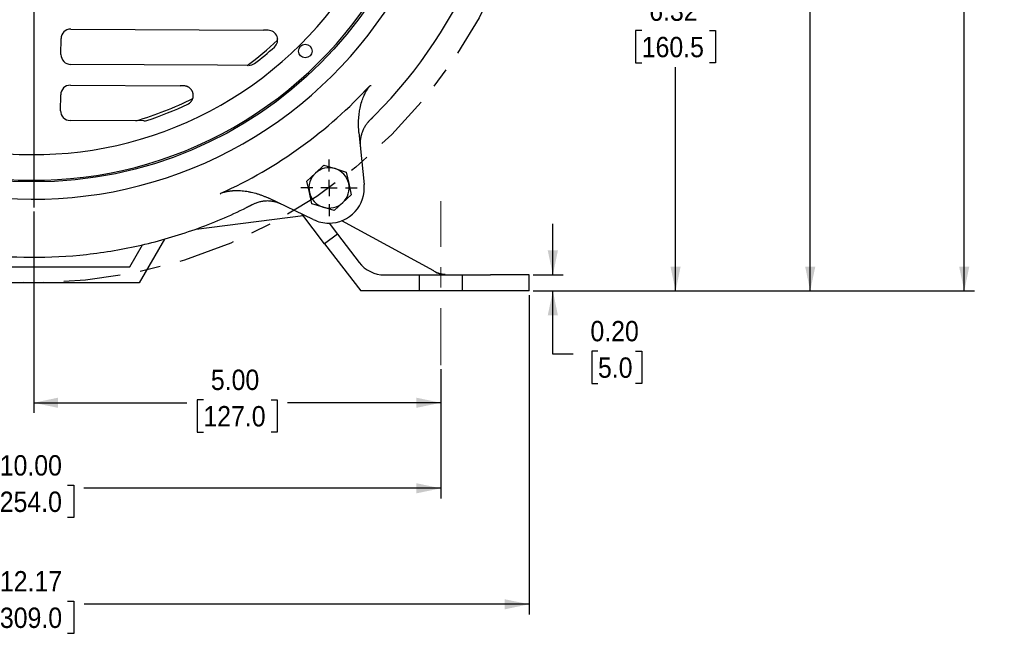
# Model space of a CAD drawing. Header units: inches. Extents: x 1.5 to 80, y 0 to 42.8.
# Tile 12 of 16: x 60.4 to 72.5, y 21.3 to 28.9. Entities that reach past the tile are written whole.
import ezdxf

# ---------------------------------------------------------------- set-up
doc = ezdxf.new("R2010")
doc.units = ezdxf.units.IN
doc.header["$MEASUREMENT"] = 0
for name, pattern in [('SLD-Center', [1.45, 0.7, -0.25, 0.25, -0.25]), ('SLD-Dashed', [0.45, 0.3, -0.15]), ('SLD-Solid', [0])]:
    doc.linetypes.add(name, pattern=pattern)
for name, color, linetype in [('CENTER', 40, 'SLD-Center'), ('HIDDEN', 104, 'SLD-Dashed'), ('SLD-0', 7, 'Continuous')]:
    doc.layers.add(name, color=color, linetype=linetype)
doc.styles.add('SLDTEXTSTYLE0', font='GOTHIC.TTF', dxfattribs={"width": 0.913})
doc.dimstyles.new('SLDDIMSTYLE0', dxfattribs={"dimtxt": 0.25, "dimasz": 0.3, "dimexe": 0, "dimexo": 0.0625, "dimgap": 0.0625, "dimtad": 0, "dimtih": 1, "dimtoh": 1, "dimrnd": 1e-09, "dimzin": 4, "dimdsep": 46, "dimtxsty": 'SLDTEXTSTYLE0', "dimsah": 1, "dimcen": 0.09, "dimadec": 0, "dimazin": 1, "dimtfac": 1, "dimtofl": 0, "dimtmove": 0, "dimatfit": 3, "dimfxl": 0, "dimfrac": 2, "dimtolj": 1, "dimtzin": 12, "dimarcsym": 0})
doc.dimstyles.new('SLDDIMSTYLE1', dxfattribs={"dimtxt": 0.25, "dimasz": 0.3, "dimexe": 0, "dimexo": 0.0625, "dimgap": 0.0625, "dimtad": 0, "dimtih": 1, "dimtoh": 1, "dimrnd": 1e-09, "dimzin": 12, "dimdsep": 46, "dimtxsty": 'SLDTEXTSTYLE0', "dimsah": 1, "dimcen": 0.09, "dimadec": 0, "dimazin": 3, "dimtfac": 1, "dimtofl": 0, "dimtmove": 0, "dimatfit": 3, "dimfxl": 0, "dimfrac": 2, "dimtolj": 1, "dimtzin": 12, "dimarcsym": 0})
doc.dimstyles.new('SLDDIMSTYLE4', dxfattribs={"dimtxt": 0.25, "dimasz": 0.3, "dimexe": 0, "dimexo": 0.0625, "dimgap": 0.0625, "dimtad": 0, "dimtih": 1, "dimtoh": 1, "dimrnd": 1e-09, "dimzin": 12, "dimdsep": 46, "dimtxsty": 'SLDTEXTSTYLE0', "dimsah": 1, "dimcen": 0, "dimadec": 0, "dimazin": 3, "dimtfac": 1, "dimtofl": 0, "dimtmove": 0, "dimatfit": 3, "dimfxl": 0, "dimfrac": 2, "dimtolj": 1, "dimtzin": 12, "dimarcsym": 0})
doc.dimstyles.new('SLDDIMSTYLE5', dxfattribs={"dimtxt": 0.25, "dimasz": 0.3, "dimexe": 0, "dimexo": 0.0625, "dimgap": 0.0625, "dimtad": 0, "dimtih": 1, "dimtoh": 1, "dimrnd": 1e-09, "dimzin": 0, "dimdsep": 46, "dimtxsty": 'SLDTEXTSTYLE0', "dimsah": 1, "dimcen": 0.09, "dimadec": 0, "dimazin": 0, "dimtfac": 1, "dimtmove": 0, "dimatfit": 0, "dimfxl": 0, "dimfrac": 2, "dimtolj": 1, "dimtzin": 12, "dimarcsym": 0})

# ---------------------------------------------------------------- blocks, each defined once
blk = doc.blocks.new('_D_13')
at = {"layer": 'SLD-0'}
for p, q in [((65.42, 37.633), (65.344, 37.633)), ((65.344, 37.633), (65.344, 37.236)), ((66.252, 37.633), (66.328, 37.633)), ((66.328, 37.633), (66.328, 37.236)), ((64.485, 36.694), (64.951, 37.273)), ((64.951, 37.273), (65.169, 37.273)), ((65.344, 37.236), (65.42, 37.236)), ((66.328, 37.236), (66.252, 37.236))]:
    blk.add_line(p, q, dxfattribs=at)
blk.add_solid([(64.485, 36.694), (64.721, 36.889), (64.624, 36.967)], dxfattribs=at)
at = {"layer": 'SLD-0', "char_height": 0.25, "attachment_point": 1, "style": 'SLDTEXTSTYLE0'}
for s, insert in [('%%c', (65.232, 38.003)), ('12.44', (65.609, 38.003)), ('316.0', (65.42, 37.555)), ('B.C.', (65.513, 37.108))]:
    blk.add_mtext(s, dxfattribs=dict(at, insert=insert))
blk = doc.blocks.new('_D_14')
at = {"layer": 'SLD-0'}
for p, q in [((55.58, 24.575), (55.58, 22.984)), ((65.58, 24.573), (65.58, 22.984)), ((55.58, 23.109), (59.961, 23.109)), ((60.164, 23.146), (60.088, 23.146)), ((60.088, 23.146), (60.088, 22.749)), ((60.996, 23.146), (61.072, 23.146)), ((61.072, 23.146), (61.072, 22.749)), ((65.58, 23.109), (61.198, 23.109)), ((60.088, 22.749), (60.164, 22.749)), ((61.072, 22.749), (60.996, 22.749))]:
    blk.add_line(p, q, dxfattribs=at)
for points in [[(55.58, 23.109), (55.88, 23.047), (55.88, 23.172)], [(65.58, 23.109), (65.28, 23.172), (65.28, 23.047)]]:
    blk.add_solid(points, dxfattribs=at)
at = {"layer": 'SLD-0', "char_height": 0.25, "attachment_point": 1, "style": 'SLDTEXTSTYLE0'}
for s, insert in [('10.00', (60.164, 23.516)), ('254.0', (60.164, 23.069))]:
    blk.add_mtext(s, dxfattribs=dict(at, insert=insert))
blk = doc.blocks.new('_D_15')
at = {"layer": 'SLD-0'}
for p, q in [((60.581, 26.508), (60.581, 24.034)), ((65.58, 24.573), (65.58, 24.034)), ((62.665, 24.196), (62.589, 24.196)), ((62.589, 24.196), (62.589, 23.799)), ((63.496, 24.196), (63.572, 24.196)), ((63.572, 24.196), (63.572, 23.799)), ((60.581, 24.159), (62.462, 24.159)), ((65.58, 24.159), (63.699, 24.159)), ((62.589, 23.799), (62.665, 23.799)), ((63.572, 23.799), (63.496, 23.799))]:
    blk.add_line(p, q, dxfattribs=at)
for points in [[(60.581, 24.159), (60.881, 24.097), (60.881, 24.222)], [(65.58, 24.159), (65.28, 24.222), (65.28, 24.097)]]:
    blk.add_solid(points, dxfattribs=at)
at = {"layer": 'SLD-0', "char_height": 0.25, "attachment_point": 1, "style": 'SLDTEXTSTYLE0'}
for s, insert in [('5.00', (62.757, 24.566)), ('127.0', (62.665, 24.119))]:
    blk.add_mtext(s, dxfattribs=dict(at, insert=insert))
blk = doc.blocks.new('_D_18')
at = {"layer": 'SLD-0'}
for p, q in [((54.499, 25.482), (54.499, 21.561)), ((66.664, 25.482), (66.664, 21.561)), ((54.499, 21.686), (59.963, 21.686)), ((60.166, 21.723), (60.089, 21.723)), ((60.089, 21.723), (60.089, 21.326)), ((60.997, 21.723), (61.073, 21.723)), ((61.073, 21.723), (61.073, 21.326)), ((66.664, 21.686), (61.2, 21.686)), ((60.089, 21.326), (60.166, 21.326)), ((61.073, 21.326), (60.997, 21.326))]:
    blk.add_line(p, q, dxfattribs=at)
for points in [[(54.499, 21.686), (54.799, 21.623), (54.799, 21.748)], [(66.664, 21.686), (66.364, 21.748), (66.364, 21.623)]]:
    blk.add_solid(points, dxfattribs=at)
at = {"layer": 'SLD-0', "char_height": 0.25, "attachment_point": 1, "style": 'SLDTEXTSTYLE0'}
for s, insert in [('12.17', (60.166, 22.093)), ('309.0', (60.166, 21.645))]:
    blk.add_mtext(s, dxfattribs=dict(at, insert=insert))
blk = doc.blocks.new('_D_19')
at = {"layer": 'SLD-0'}
for p, q in [((66.957, 25.729), (66.957, 26.354)), ((66.714, 25.729), (67.082, 25.729)), ((66.714, 25.532), (67.082, 25.532)), ((66.957, 24.757), (66.957, 25.532)), ((67.511, 24.794), (67.434, 24.794)), ((67.434, 24.794), (67.434, 24.397)), ((67.972, 24.794), (68.049, 24.794)), ((68.049, 24.794), (68.049, 24.397)), ((67.207, 24.757), (66.957, 24.757)), ((67.434, 24.397), (67.511, 24.397)), ((68.049, 24.397), (67.972, 24.397))]:
    blk.add_line(p, q, dxfattribs=at)
for points in [[(66.957, 25.729), (67.019, 26.029), (66.894, 26.029)], [(66.957, 25.532), (66.894, 25.232), (67.019, 25.232)]]:
    blk.add_solid(points, dxfattribs=at)
at = {"layer": 'SLD-0', "char_height": 0.25, "attachment_point": 1, "style": 'SLDTEXTSTYLE0'}
for s, insert in [('0.20', (67.418, 25.164)), ('5.0', (67.511, 24.716))]:
    blk.add_mtext(s, dxfattribs=dict(at, insert=insert))
blk = doc.blocks.new('_D_20')
at = {"layer": 'SLD-0'}
for p, q in [((65.924, 31.851), (68.589, 31.851)), ((68.464, 31.851), (68.464, 29.102)), ((68.048, 28.728), (67.972, 28.728)), ((67.972, 28.728), (67.972, 28.331)), ((68.879, 28.728), (68.955, 28.728)), ((68.955, 28.728), (68.955, 28.331)), ((67.972, 28.331), (68.048, 28.331)), ((68.955, 28.331), (68.879, 28.331)), ((68.464, 25.532), (68.464, 28.281)), ((66.714, 25.532), (68.589, 25.532))]:
    blk.add_line(p, q, dxfattribs=at)
for points in [[(68.464, 31.851), (68.401, 31.551), (68.526, 31.551)], [(68.464, 25.532), (68.526, 25.832), (68.401, 25.832)]]:
    blk.add_solid(points, dxfattribs=at)
at = {"layer": 'SLD-0', "char_height": 0.25, "attachment_point": 1, "style": 'SLDTEXTSTYLE0'}
for s, insert in [('6.32', (68.14, 29.098)), ('160.5', (68.048, 28.651))]:
    blk.add_mtext(s, dxfattribs=dict(at, insert=insert))
blk = doc.blocks.new('_D_21')
at = {"layer": 'SLD-0'}
for p, q in [((64.916, 38.26), (66.337, 38.26)), ((66.637, 38.26), (70.242, 38.26)), ((70.117, 38.26), (70.117, 32.307)), ((69.701, 31.933), (69.625, 31.933)), ((69.625, 31.933), (69.625, 31.536)), ((70.533, 31.933), (70.609, 31.933)), ((70.609, 31.933), (70.609, 31.536)), ((69.625, 31.536), (69.701, 31.536)), ((70.117, 25.532), (70.117, 31.485)), ((70.609, 31.536), (70.533, 31.536)), ((66.714, 25.532), (70.242, 25.532))]:
    blk.add_line(p, q, dxfattribs=at)
for points in [[(70.117, 38.26), (70.055, 37.96), (70.18, 37.96)], [(70.117, 25.532), (70.18, 25.832), (70.055, 25.832)]]:
    blk.add_solid(points, dxfattribs=at)
at = {"layer": 'SLD-0', "char_height": 0.25, "attachment_point": 1, "style": 'SLDTEXTSTYLE0'}
for s, insert in [('12.73', (69.701, 32.303)), ('323.3', (69.701, 31.855))]:
    blk.add_mtext(s, dxfattribs=dict(at, insert=insert))
blk = doc.blocks.new('_D_22')
at = {"layer": 'SLD-0'}
for p, q in [((64.314, 39.067), (66.337, 39.067)), ((66.637, 39.067), (72.134, 39.067)), ((72.009, 39.067), (72.009, 32.71)), ((71.593, 32.336), (71.517, 32.336)), ((71.517, 32.336), (71.517, 31.939)), ((72.425, 32.336), (72.501, 32.336)), ((72.501, 32.336), (72.501, 31.939)), ((71.517, 31.939), (71.593, 31.939)), ((72.501, 31.939), (72.425, 31.939)), ((72.009, 25.532), (72.009, 31.888)), ((66.714, 25.532), (72.134, 25.532))]:
    blk.add_line(p, q, dxfattribs=at)
for points in [[(72.009, 39.067), (71.946, 38.767), (72.071, 38.767)], [(72.009, 25.532), (72.071, 25.832), (71.946, 25.832)]]:
    blk.add_solid(points, dxfattribs=at)
at = {"layer": 'SLD-0', "char_height": 0.25, "attachment_point": 1, "style": 'SLDTEXTSTYLE0'}
for s, insert in [('13.53', (71.593, 32.706)), ('343.8', (71.593, 32.259))]:
    blk.add_mtext(s, dxfattribs=dict(at, insert=insert))
blk = doc.blocks.new('SW_CENTERMARKSYMBOL_0')
at = {"layer": 'SLD-0', "color": 0}
for p, q in [((0, 0.2), (0, 5.293)), ((-0.2, 0), (-5.293, 0)), ((0, 0), (-0.1, 0)), ((0, 0), (0, 0.1)), ((0, 0), (0, -0.1)), ((0, 0), (0.1, 0)), ((0.2, 0), (5.293, 0)), ((0, -0.2), (0, -5.293))]:
    blk.add_line(p, q, dxfattribs=at)
blk = doc.blocks.new('SW_CENTERMARKSYMBOL_4')
at = {"layer": 'SLD-0', "color": 0}
for p, q in [((0, 0.2), (0, 0.347)), ((-0.2, 0), (-0.347, 0)), ((0, 0), (-0.1, 0)), ((0, 0), (0, 0.1)), ((0, 0), (0, -0.1)), ((0, 0), (0.1, 0)), ((0.2, 0), (0.347, 0)), ((0, -0.2), (0, -0.347))]:
    blk.add_line(p, q, dxfattribs=at)

msp = doc.modelspace()

# ---------------------------------------------------------------- linework, layer by layer
at = {"color": 7, "linetype": 'SLD-Solid', "lineweight": 25}
for p, q in [((61.0356, 28.7465), (63.4031, 28.7327)), ((63.4594, 28.7324), (63.4031, 28.7327)), ((60.9157, 28.4347), (60.9168, 28.6291)), ((63.5763, 28.6255), (63.5763, 28.6245)), ((62.839, 28.3029), (61.0355, 28.3135)), ((63.2218, 28.3007), (62.839, 28.3029)), ((61.0316, 28.0576), (62.3803, 28.0497)), ((60.9117, 27.7438), (60.9128, 27.9401)), ((61.9347, 27.6192), (61.0296, 27.6245)), ((64.5759, 27.4771), (64.6391, 26.84)), ((63.9355, 26.8817), (64.0403, 26.9786)), ((64.0403, 26.9786), (64.145, 27.0756)), ((64.145, 27.0756), (64.2813, 27.0333)), ((64.2813, 27.0333), (64.4177, 26.9911)), ((64.4177, 26.9911), (64.4492, 26.8519)), ((63.9671, 26.7425), (63.9355, 26.8817)), ((64.4492, 26.8519), (64.4808, 26.7127)), ((63.9987, 26.6033), (63.9671, 26.7425)), ((63.296, 26.6063), (63.2327, 26.574)), ((64.0149, 26.4096), (63.4677, 26.6702)), ((64.135, 26.5611), (63.9987, 26.6033)), ((64.376, 26.6158), (64.2713, 26.5188)), ((64.4808, 26.7127), (64.376, 26.6158)), ((64.2713, 26.5188), (64.135, 26.5611)), ((62.5743, 26.2918), (63.8886, 26.4569)), ((64.1541, 26.111), (63.8731, 26.4772)), ((64.208, 26.3641), (64.3103, 26.2308)), ((65.4931, 25.7771), (64.3664, 26.3941)), ((62.1862, 26.1676), (61.876, 25.6304)), ((64.3103, 26.2308), (64.1541, 26.111)), ((64.3103, 26.2308), (64.5772, 25.8829)), ((61.7624, 25.8273), (61.9192, 26.0989)), ((64.1541, 26.111), (64.5984, 25.532)), ((59.4002, 25.8273), (61.7624, 25.8273)), ((64.8896, 25.7288), (66.1915, 25.7288)), ((66.6639, 25.7288), (66.1915, 25.7288)), ((66.6639, 25.532), (66.6639, 25.7288)), ((61.876, 25.6304), (59.2865, 25.6304)), ((66.1915, 25.532), (64.5984, 25.532)), ((66.6639, 25.532), (66.1915, 25.532))]:
    msp.add_line(p, q, dxfattribs=at)
at = {"color": 40, "linetype": 'SLD-Center', "lineweight": 18}
msp.add_line((65.5799, 24.6226), (65.5799, 26.6361), dxfattribs=at)
at = {"color": 7, "linetype": 'SLD-Solid', "lineweight": 25, "flags": 128}
msp.add_lwpolyline([(64.7723, 27.6903), (64.7063, 27.6249), (64.6874, 27.6065)], dxfattribs=at)
at = {"color": 7, "linetype": 'SLD-Solid', "lineweight": 25}
for centre, radius in [((60.5813, 31.8509), 4.9814), ((63.9162, 28.4768), 0.0827)]:
    msp.add_circle(centre, radius, dxfattribs=at)
for centre, radius, start, end in [((60.5813, 31.8509), 5.1927, 179.66601, 359.66601), ((60.5813, 31.8509), 4.9606, 179.66601, 359.66601), ((60.5813, 31.8509), 4.6457, 179.66601, 359.66601), ((60.5813, 31.8509), 5.9055, 315.20881, 359.66601), ((61.0349, 28.6284), 0.1181, 89.66601, 179.66601), ((63.4587, 28.6143), 0.1181, 311.63788, 89.66601), ((60.5813, 31.8509), 4.4135, 306.45056, 312.74207), ((61.0362, 28.434), 0.1205, 179.66601, 269.66601), ((60.5813, 31.8509), 4.4488, 307.58058, 311.63788), ((63.2225, 28.4188), 0.1181, 269.66601, 307.58058), ((61.0309, 27.9395), 0.1181, 89.66601, 179.66601), ((60.5813, 31.8509), 5.611, 294.19849, 317.38407), ((60.5813, 31.8509), 4.4135, 286.52921, 296.27301), ((60.5813, 31.8509), 4.4488, 288.22099, 295.16882), ((61.0302, 27.7431), 0.1186, 179.66601, 223.67906), ((61.0302, 27.7431), 0.1186, 223.67906, 269.66601), ((61.9354, 27.7373), 0.1181, 269.66601, 288.22099), ((64.2082, 26.7972), 0.2472, 132.77837, 192.77837), ((64.2082, 26.7972), 0.2472, 72.77837, 132.77837), ((64.2082, 26.7972), 0.2472, 12.77837, 72.77837), ((64.2082, 26.7972), 0.2472, 312.77837, 12.77837), ((64.2082, 26.7972), 0.2472, 192.77837, 252.77837), ((64.2082, 26.7972), 0.4331, 269.66601, 5.66601), ((64.2082, 26.7972), 0.2472, 252.77837, 312.77837), ((60.5813, 31.8509), 5.9055, 243.06596, 269.66601), ((64.2082, 26.7972), 0.4331, 243.5032, 269.66601), ((64.8896, 26.1225), 0.3937, 217.5, 270), ((65.682, 26.1225), 0.3937, 241.2956, 270)]:
    msp.add_arc(centre, radius, start, end, dxfattribs=at)
for points in [[(64.7104, 28.0518), (64.716, 28.0533), (64.7216, 28.0547), (64.7274, 28.056)], [(62.8718, 26.7181), (62.8749, 26.7232), (62.878, 26.7281), (62.8812, 26.733)]]:
    msp.add_open_spline(points, degree=3, dxfattribs=at)
for points, knots in [([(62.4237, 28.0494), (62.4201, 28.0495), (62.4129, 28.0495), (62.402, 28.0496), (62.3911, 28.0496), (62.3839, 28.0497), (62.3803, 28.0497)], [0, 0, 0, 0, 0.2500356, 0.5000712, 0.7500413, 1, 1, 1, 1]), ([(62.4733, 27.8244), (62.4754, 27.8255), (62.4795, 27.8275), (62.4855, 27.831), (62.4912, 27.8348), (62.4968, 27.839), (62.5021, 27.8435), (62.5071, 27.8482), (62.5118, 27.8533), (62.5162, 27.8586), (62.5203, 27.8642), (62.5241, 27.87), (62.5275, 27.8761), (62.5306, 27.8823), (62.5332, 27.8887), (62.5356, 27.8952), (62.5375, 27.9018), (62.539, 27.9086), (62.5402, 27.9154), (62.5409, 27.9223), (62.5412, 27.9292), (62.5411, 27.9362), (62.5406, 27.9431), (62.5398, 27.9499), (62.5383, 27.9576), (62.5361, 27.966), (62.5329, 27.9752), (62.5288, 27.9843), (62.5238, 27.9933), (62.5178, 28.0021), (62.5109, 28.0106), (62.503, 28.0186), (62.4941, 28.0259), (62.4843, 28.0326), (62.4736, 28.0383), (62.4621, 28.0431), (62.4498, 28.0466), (62.437, 28.0489), (62.4282, 28.0493), (62.4237, 28.0494)], [0, 0, 0, 0, 0.0217338, 0.0434684, 0.0652039, 0.0869401, 0.1086771, 0.130415, 0.1521536, 0.173893, 0.1956333, 0.2173744, 0.2391162, 0.2608589, 0.2826024, 0.3043466, 0.3260917, 0.3478376, 0.3695843, 0.3913318, 0.4130801, 0.4348292, 0.4565792, 0.4783299, 0.5000814, 0.5296467, 0.5601575, 0.591614, 0.6240158, 0.657363, 0.6916552, 0.7268925, 0.7630747, 0.8002015, 0.8382729, 0.8772886, 0.9172485, 0.9581523, 1, 1, 1, 1]), ([(64.5759, 27.4771), (64.5754, 27.4827), (64.5743, 27.4943), (64.5729, 27.5124), (64.5718, 27.5321), (64.5708, 27.5583), (64.5706, 27.5907), (64.572, 27.6433), (64.5774, 27.7059), (64.59, 27.782), (64.6081, 27.853), (64.6283, 27.9092), (64.6454, 27.9472), (64.6574, 27.9712), (64.6699, 27.9936), (64.683, 28.0145), (64.6963, 28.0339), (64.7058, 28.0459), (64.7104, 28.0518)], [0, 0, 0, 0, 0.0276871, 0.0578355, 0.0904547, 0.1255531, 0.1881492, 0.2510166, 0.3870412, 0.4998915, 0.6337619, 0.7501284, 0.7962976, 0.8406337, 0.8831502, 0.9238659, 0.9628053, 1, 1, 1, 1]), ([(64.7723, 27.6903), (64.7695, 27.6875), (64.764, 27.682), (64.7558, 27.6738), (64.7478, 27.6658), (64.7398, 27.6579), (64.732, 27.6501), (64.7243, 27.6426), (64.7168, 27.6351), (64.7118, 27.6303), (64.7093, 27.6278)], [0, 0, 0, 0, 0.1308474, 0.2596927, 0.3866934, 0.5120136, 0.6358243, 0.7583026, 0.8796318, 1, 1, 1, 1]), ([(64.7093, 27.6278), (64.7064, 27.6249), (64.7005, 27.6191), (64.692, 27.6099), (64.6837, 27.6003), (64.6755, 27.5903), (64.6675, 27.5799), (64.6598, 27.5691), (64.6471, 27.5498), (64.6303, 27.52), (64.6138, 27.4811), (64.6009, 27.4385), (64.5938, 27.3999), (64.5913, 27.3693), (64.5907, 27.3471), (64.591, 27.3285), (64.5922, 27.3141), (64.5927, 27.3074)], [0, 0, 0, 0, 0.0335972, 0.0678804, 0.102845, 0.1384853, 0.1747938, 0.2117614, 0.2493777, 0.3680107, 0.4995054, 0.6084086, 0.7488715, 0.8382226, 0.8744588, 0.9417287, 1, 1, 1, 1]), ([(62.8812, 26.733), (62.885, 26.7343), (62.8927, 26.7372), (62.9045, 26.741), (62.9168, 26.7447), (62.9294, 26.748), (62.9424, 26.7511), (62.9559, 26.7539), (62.9697, 26.7565), (62.9839, 26.7587), (62.9984, 26.7606), (63.0134, 26.7622), (63.0468, 26.7648), (63.1025, 26.7656), (63.1647, 26.7601), (63.2161, 26.7521), (63.2653, 26.7423), (63.3146, 26.7292), (63.3625, 26.7136), (63.3982, 26.7005), (63.4333, 26.6861), (63.4562, 26.6755), (63.4677, 26.6702)], [0, 0, 0, 0, 0.0200843, 0.0406782, 0.0617879, 0.0834189, 0.1055759, 0.1282632, 0.1514845, 0.1752427, 0.1995406, 0.2243801, 0.249763, 0.3661269, 0.4999658, 0.559224, 0.6242681, 0.7489604, 0.811786, 0.8744695, 0.9372944, 1, 1, 1, 1]), ([(63.619, 26.5982), (63.616, 26.5995), (63.6098, 26.6024), (63.6, 26.6066), (63.5894, 26.6109), (63.5782, 26.6149), (63.5603, 26.6208), (63.53, 26.6289), (63.4899, 26.6352), (63.4444, 26.6372), (63.4012, 26.6343), (63.3633, 26.6273), (63.3341, 26.6193), (63.3119, 26.6117), (63.2907, 26.6031), (63.2771, 26.5965), (63.2705, 26.5932)], [0, 0, 0, 0, 0.0279404, 0.0581475, 0.0906482, 0.1254678, 0.158549, 0.2509047, 0.3912341, 0.5005002, 0.6319363, 0.7506346, 0.8159992, 0.879379, 0.9407242, 1, 1, 1, 1]), ([(60.5468, 25.9455), (60.7753, 25.9441), (61.0038, 25.9561), (61.458, 26.0064), (61.6836, 26.0447), (62.1289, 26.1472), (62.3486, 26.2114), (62.779, 26.3648), (62.9898, 26.454), (63.1947, 26.5551)], [0, 0, 0, 0, 0.25, 0.25, 0.5, 0.5, 0.75, 0.75, 1, 1, 1, 1]), ([(63.2705, 26.5932), (63.2675, 26.5917), (63.2616, 26.5887), (63.2525, 26.584), (63.2432, 26.5794), (63.2338, 26.5746), (63.2243, 26.5698), (63.2146, 26.565), (63.2047, 26.5601), (63.198, 26.5568), (63.1947, 26.5551)], [0, 0, 0, 0, 0.1207397, 0.2423606, 0.3650368, 0.4889378, 0.6142284, 0.7410676, 0.869609, 1, 1, 1, 1]), ([(65.633, 25.7319), (65.6081, 25.7354), (65.5773, 25.7397), (65.5474, 25.7529), (65.5417, 25.7554)], [0, 0, 0, 0, 0.80824028, 1, 1, 1, 1])]:
    msp.add_open_spline(points, degree=3, knots=knots, dxfattribs=at)
at = {"layer": 'CENTER'}
msp.add_circle((60.5813, 31.8509), 6.2205, dxfattribs=at)
at = {"layer": 'HIDDEN'}
for p, q in [((65.3142, 25.7278), (65.3141, 25.531)), ((65.8456, 25.5309), (65.8457, 25.7277))]:
    msp.add_line(p, q, dxfattribs=at)

# ---------------------------------------------------------------- block references
at = {"layer": 'SLD-0'}
for name, p in [('SW_CENTERMARKSYMBOL_0', (60.5813, 31.8509)), ('SW_CENTERMARKSYMBOL_4', (64.2082, 26.7972))]:
    msp.add_blockref(name, p, dxfattribs=at)

# ---------------------------------------------------------------- dimensions: what is measured, and where the dimension line sits
for base, p1, p2, dimstyle, picture, middle in [((72.009, 25.532), (64.2638, 39.0667), (66.6639, 25.532), 'SLDDIMSTYLE1', '_D_22', (72.009, 32.2993)), ((70.1171, 38.2596), (66.6639, 25.532), (64.8658, 38.2596), 'SLDDIMSTYLE1', '_D_21', (70.1171, 31.8958)), ((68.4636, 31.8509), (66.6639, 25.532), (65.8739, 31.8509), 'SLDDIMSTYLE1', '_D_20', (68.4636, 28.6914)), ((66.9568, 25.532), (66.6639, 25.7288), (66.6639, 25.532), 'SLDDIMSTYLE5', '_D_19', (66.9568, 24.7568))]:
    dim = msp.add_linear_dim(base=base, p1=p1, p2=p2, angle=90, dimstyle=dimstyle, dxfattribs=at)
    dim.commit()
    dim.dimension.update_dxf_attribs({"geometry": picture, "text_midpoint": middle, "dimtype": 160})
dim = msp.add_diameter_dim_2p(p1=(56.678, 27.0075), p2=(64.4845, 36.6943), text='<>\\PB.C.', dimstyle='SLDDIMSTYLE4', dxfattribs=at)
dim.commit()
dim.dimension.update_dxf_attribs({"geometry": '_D_13', "text_midpoint": (65.836, 37.3976), "dimtype": 163})
for base, p1, p2, dimstyle, picture, middle in [((60.5813, 24.1595), (65.5799, 24.6226), (60.5813, 26.5582), 'SLDDIMSTYLE0', '_D_15', (63.0806, 24.1595)), ((66.6639, 21.686), (54.4986, 25.532), (66.6639, 25.532), 'SLDDIMSTYLE1', '_D_18', (60.5813, 21.686)), ((55.5799, 23.1095), (65.5799, 24.6226), (55.5799, 24.6247), 'SLDDIMSTYLE0', '_D_14', (60.5799, 23.1095))]:
    dim = msp.add_linear_dim(base=base, p1=p1, p2=p2, dimstyle=dimstyle, dxfattribs=at)
    dim.commit()
    dim.dimension.update_dxf_attribs({"geometry": picture, "text_midpoint": middle, "dimtype": 160})

doc.saveas('drawing.dxf')
